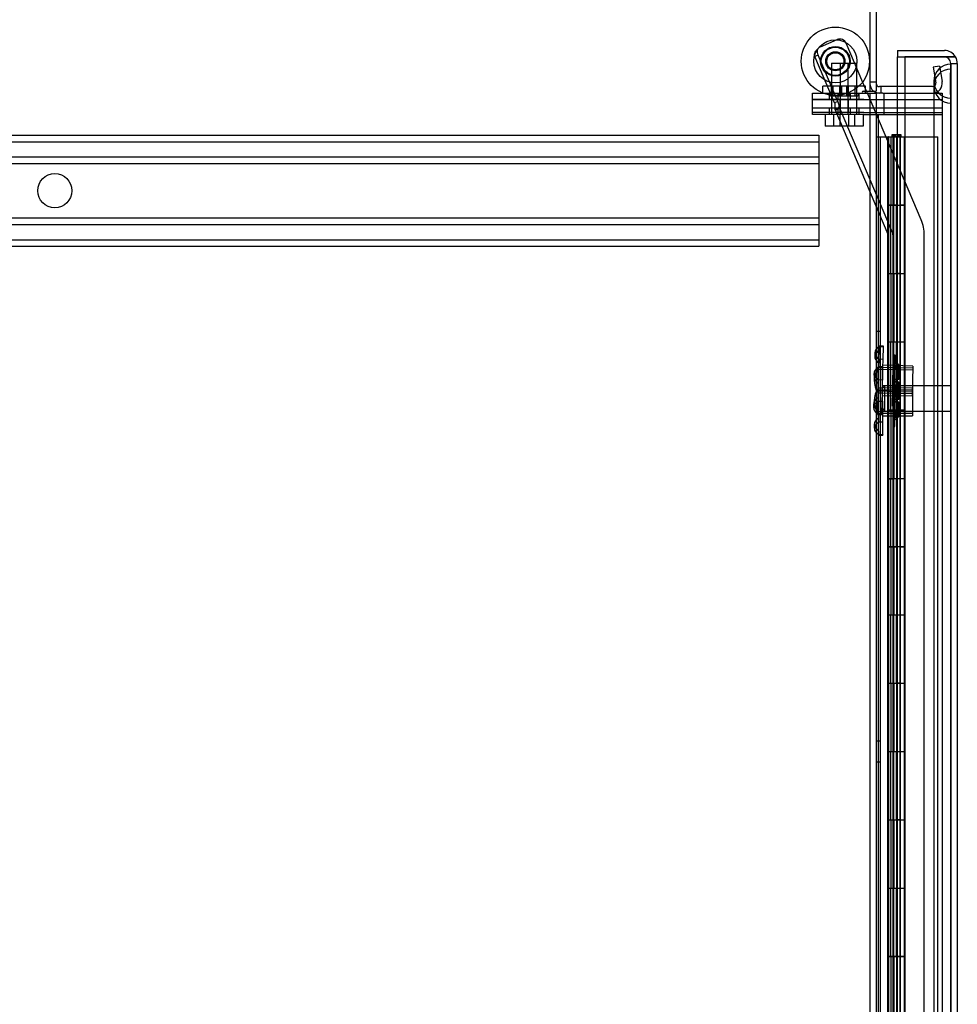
# Model space of a CAD drawing. Header units: inches. Extents: x 1 to 359, y -2 to 239.
# Tile 93 of 103: x 214 to 228, y 124 to 138. Entities that reach past the tile are written whole.
import ezdxf
from ezdxf.enums import TextEntityAlignment as Align
from ezdxf.lldxf.tags import DXFTag

# ---------------------------------------------------------------- set-up
doc = ezdxf.new("R2010")
doc.units = ezdxf.units.IN
doc.header["$MEASUREMENT"] = 0
for name, color, linetype in [('COM53964-2', 7, 'Continuous'), ('COM54746-60', 7, 'Continuous'), ('COM70098', 7, 'Continuous'), ('COM70220', 7, 'Continuous'), ('COM70739-9', 7, 'Continuous'), ('COM70839-3', 7, 'Continuous'), ('COM71195-8', 7, 'Continuous'), ('COM71197-1', 7, 'Continuous'), ('COM71302-3', 7, 'Continuous'), ('Default', 7, 'Continuous'), ('GSK87756', 7, 'Continuous'), ('NTS18147', 7, 'Continuous'), ('NTS86070', 7, 'Continuous'), ('ROL87452', 7, 'Continuous'), ('RVT17786', 7, 'Continuous'), ('SCC180005', 7, 'Continuous'), ('STD26122', 7, 'Continuous'), ('WAF25376', 7, 'Continuous'), ('WAM30038', 7, 'Continuous')]:
    doc.layers.add(name, color=color, linetype=linetype)
doc.styles.add('SEACAD_Times_New_Roman', font='times.ttf')
tags = doc.linetypes.add('HIDDEN2', pattern=[0.1875, 0.125, -0.0625]).pattern_tags.tags
tags[6:7] = [DXFTag(74, 4), DXFTag(75, 0), DXFTag(340, '0'), DXFTag(46, 0.0), DXFTag(50, 0.0), DXFTag(44, 0.0), DXFTag(45, 0.0)]
tags[4:5] = [DXFTag(74, 4), DXFTag(75, 0), DXFTag(340, '0'), DXFTag(46, 0.0), DXFTag(50, 0.0), DXFTag(44, 0.0), DXFTag(45, 0.0)]
doc.dimstyles.new('HAMMOND_(STH_-_540x360)', dxfattribs={"dimtxt": 2, "dimasz": 2.5, "dimexe": 1, "dimexo": 1, "dimgap": 0.5, "dimtad": 0, "dimtih": 1, "dimtoh": 1, "dimzin": 0, "dimdsep": 46, "dimtxsty": 'SEACAD_Times_New_Roman', "dimblk1": '_SE_FILLED', "dimblk2": '_SE_FILLED', "dimsah": 1, "dimcen": 1, "dimadec": 0, "dimazin": 0, "dimtfac": 0.8, "dimtofl": 0, "dimtmove": 0, "dimatfit": 3, "dimfxl": 1, "dimtolj": 1, "dimtzin": 0, "dimarcsym": 0})

# ---------------------------------------------------------------- blocks, each defined once
blk = doc.blocks.new('SE4')
at = {"layer": 'COM53964-2', "color": 7, "linetype": 'HIDDEN2'}
for p, q in [((203.159, 136.643), (225.534, 136.643)), ((203.159, 136.548), (225.534, 136.548)), ((225.534, 136.643), (225.534, 136.505)), ((225.534, 136.505), (225.534, 135.156)), ((203.159, 136.324), (225.534, 136.324)), ((203.159, 136.229), (225.534, 136.229)), ((203.159, 135.432), (225.534, 135.432)), ((203.159, 135.337), (225.534, 135.337)), ((203.159, 135.113), (225.534, 135.113)), ((225.534, 135.156), (225.534, 135.018)), ((203.159, 135.018), (225.534, 135.018))]:
    blk.add_line(p, q, dxfattribs=at)
blk.add_circle((214.346, 135.83), 0.25, dxfattribs=at)
at = {"layer": 'COM54746-60', "color": 7, "linetype": 'Continuous'}
for p, q in [((226.376, 136.618), (226.543, 136.618)), ((226.543, 136.618), (226.548, 136.618)), ((226.543, 135.618), (226.543, 136.618)), ((226.548, 136.618), (226.548, 135.618)), ((226.557, 136.618), (226.791, 136.618)), ((226.557, 136.618), (226.557, 135.618)), ((226.611, 136.627), (226.611, 136.653)), ((226.611, 136.653), (226.661, 136.653)), ((226.661, 136.627), (226.611, 136.627)), ((226.624, 136.627), (226.624, 136.618)), ((226.661, 136.653), (226.686, 136.653)), ((226.661, 136.627), (226.686, 136.627)), ((226.686, 136.653), (226.736, 136.653)), ((226.736, 136.627), (226.686, 136.627)), ((226.724, 136.618), (226.724, 136.627)), ((226.736, 136.653), (226.736, 136.627)), ((226.791, 136.618), (226.793, 136.618)), ((226.791, 135.618), (226.791, 136.618)), ((226.543, 135.618), (226.587, 135.618)), ((226.587, 135.618), (226.791, 135.618)), ((226.587, 135.618), (226.791, 135.618)), ((226.587, 134.618), (226.587, 135.618)), ((226.791, 134.618), (226.791, 135.618)), ((226.543, 133.618), (226.543, 134.618)), ((226.543, 134.618), (226.587, 134.618)), ((226.548, 134.618), (226.548, 133.618)), ((226.557, 134.619), (226.791, 134.619)), ((226.557, 134.618), (226.557, 133.618)), ((226.587, 134.618), (226.791, 134.618)), ((226.791, 133.618), (226.791, 134.619)), ((226.543, 133.618), (226.587, 133.618)), ((226.587, 133.618), (226.791, 133.618)), ((226.587, 133.618), (226.791, 133.618)), ((226.587, 132.618), (226.587, 133.618)), ((226.791, 132.618), (226.791, 133.618)), ((226.543, 131.618), (226.543, 132.618)), ((226.543, 132.618), (226.587, 132.618)), ((226.548, 132.618), (226.548, 131.618)), ((226.557, 132.619), (226.791, 132.619)), ((226.557, 132.618), (226.557, 131.618)), ((226.587, 132.618), (226.791, 132.618)), ((226.791, 131.618), (226.791, 132.619)), ((226.543, 131.618), (226.587, 131.618)), ((226.587, 131.618), (226.791, 131.618)), ((226.587, 131.618), (226.791, 131.618)), ((226.587, 130.618), (226.587, 131.618)), ((226.791, 130.618), (226.791, 131.618)), ((226.543, 129.618), (226.543, 130.618)), ((226.543, 130.618), (226.587, 130.618)), ((226.548, 130.618), (226.548, 129.618)), ((226.557, 130.619), (226.791, 130.619)), ((226.557, 130.618), (226.557, 129.618)), ((226.587, 130.618), (226.791, 130.618)), ((226.791, 129.618), (226.791, 130.619)), ((226.543, 129.618), (226.587, 129.618)), ((226.587, 129.618), (226.791, 129.618)), ((226.587, 129.618), (226.791, 129.618)), ((226.587, 128.618), (226.587, 129.618)), ((226.791, 128.618), (226.791, 129.618)), ((226.543, 127.618), (226.543, 128.618)), ((226.543, 128.618), (226.587, 128.618)), ((226.548, 128.618), (226.548, 127.618)), ((226.557, 128.619), (226.791, 128.619)), ((226.557, 128.618), (226.557, 127.618)), ((226.587, 128.618), (226.791, 128.618)), ((226.791, 127.618), (226.791, 128.619)), ((226.543, 127.618), (226.587, 127.618)), ((226.587, 127.618), (226.791, 127.618)), ((226.587, 127.618), (226.791, 127.618)), ((226.587, 126.618), (226.587, 127.618)), ((226.791, 126.618), (226.791, 127.618)), ((226.543, 125.618), (226.543, 126.618)), ((226.543, 126.618), (226.587, 126.618)), ((226.548, 126.618), (226.548, 125.618)), ((226.557, 126.619), (226.791, 126.619)), ((226.557, 126.618), (226.557, 125.618)), ((226.587, 126.618), (226.791, 126.618)), ((226.791, 125.618), (226.791, 126.619)), ((226.543, 125.618), (226.587, 125.618)), ((226.587, 125.618), (226.791, 125.618)), ((226.587, 125.618), (226.791, 125.618)), ((226.587, 124.618), (226.587, 125.618)), ((226.791, 124.618), (226.791, 125.618)), ((226.543, 123.618), (226.543, 124.618)), ((226.543, 124.618), (226.587, 124.618)), ((226.548, 124.618), (226.548, 123.618)), ((226.557, 124.619), (226.791, 124.619)), ((226.557, 124.618), (226.557, 123.618)), ((226.587, 124.618), (226.791, 124.618)), ((226.791, 123.618), (226.791, 124.619))]:
    blk.add_line(p, q, dxfattribs=at)
at = {"layer": 'COM54746-60', "color": 7, "linetype": 'HIDDEN2'}
for p, q in [((226.438, 76.618), (226.438, 136.618)), ((226.539, 136.618), (226.539, 135.618)), ((226.557, 136.618), (226.548, 136.618)), ((226.587, 136.618), (226.587, 135.618)), ((226.619, 136.618), (226.619, 135.618)), ((226.624, 136.618), (226.624, 77.618)), ((226.632, 136.618), (226.632, 135.618)), ((226.674, 136.618), (226.674, 135.618)), ((226.679, 135.618), (226.679, 136.618)), ((226.684, 135.618), (226.684, 136.618)), ((226.724, 77.618), (226.724, 136.618)), ((226.729, 135.618), (226.729, 136.618)), ((226.793, 136.618), (227.278, 136.618)), ((227.278, 76.618), (227.278, 136.618)), ((226.539, 135.618), (226.543, 135.618)), ((226.539, 135.618), (226.539, 134.618)), ((226.543, 135.618), (226.543, 134.618)), ((226.548, 134.618), (226.548, 135.618)), ((226.684, 135.618), (226.557, 135.618)), ((226.557, 135.618), (226.557, 134.619)), ((226.619, 135.618), (226.619, 134.619)), ((226.632, 134.618), (226.632, 135.618)), ((226.674, 134.618), (226.674, 135.618)), ((226.679, 135.618), (226.679, 134.619)), ((226.684, 135.618), (226.684, 134.619)), ((226.684, 135.618), (226.729, 135.618)), ((226.729, 134.618), (226.729, 135.618)), ((226.791, 135.618), (226.729, 135.618)), ((226.539, 134.618), (226.543, 134.618)), ((226.539, 134.618), (226.539, 133.618)), ((226.557, 134.619), (226.557, 134.618)), ((226.557, 134.617), (226.684, 134.617)), ((226.587, 134.618), (226.587, 133.618)), ((226.619, 134.619), (226.619, 133.618)), ((226.632, 134.618), (226.632, 133.618)), ((226.674, 134.618), (226.674, 133.618)), ((226.679, 133.618), (226.679, 134.619)), ((226.684, 133.618), (226.684, 134.619)), ((226.729, 134.617), (226.684, 134.617)), ((226.729, 133.618), (226.729, 134.619)), ((226.729, 134.617), (226.791, 134.617)), ((226.438, 133.77), (226.376, 133.77)), ((226.539, 133.618), (226.543, 133.618)), ((226.539, 133.618), (226.539, 132.618)), ((226.543, 133.618), (226.543, 132.618)), ((226.548, 132.618), (226.548, 133.618)), ((226.557, 133.618), (226.557, 132.619)), ((226.619, 133.618), (226.619, 132.619)), ((226.632, 132.618), (226.632, 133.618)), ((226.674, 132.618), (226.674, 133.618)), ((226.679, 133.618), (226.679, 132.619)), ((226.684, 133.618), (226.684, 132.619)), ((226.729, 132.618), (226.729, 133.618)), ((226.376, 133.466), (226.438, 133.466)), ((226.539, 132.618), (226.543, 132.618)), ((226.539, 132.618), (226.539, 131.618)), ((226.557, 132.619), (226.557, 132.618)), ((226.557, 132.617), (226.684, 132.617)), ((226.587, 132.618), (226.587, 131.618)), ((226.619, 132.619), (226.619, 131.618)), ((226.632, 132.618), (226.632, 131.618)), ((226.674, 132.618), (226.674, 131.618)), ((226.679, 131.618), (226.679, 132.619)), ((226.684, 131.618), (226.684, 132.619)), ((226.729, 132.617), (226.684, 132.617)), ((226.729, 131.618), (226.729, 132.619)), ((226.729, 132.617), (226.791, 132.617)), ((226.539, 131.618), (226.543, 131.618)), ((226.539, 131.618), (226.539, 130.618)), ((226.543, 131.618), (226.543, 130.618)), ((226.548, 130.618), (226.548, 131.618)), ((226.557, 131.618), (226.557, 130.619)), ((226.619, 131.618), (226.619, 130.619)), ((226.632, 130.618), (226.632, 131.618)), ((226.674, 130.618), (226.674, 131.618)), ((226.679, 131.618), (226.679, 130.619)), ((226.684, 131.618), (226.684, 130.619)), ((226.729, 130.618), (226.729, 131.618)), ((226.539, 130.618), (226.543, 130.618)), ((226.539, 130.618), (226.539, 129.618)), ((226.557, 130.619), (226.557, 130.618)), ((226.557, 130.617), (226.684, 130.617)), ((226.587, 130.618), (226.587, 129.618)), ((226.619, 130.619), (226.619, 129.618)), ((226.632, 130.618), (226.632, 129.618)), ((226.674, 130.618), (226.674, 129.618)), ((226.679, 129.618), (226.679, 130.619)), ((226.684, 129.618), (226.684, 130.619)), ((226.729, 130.617), (226.684, 130.617)), ((226.729, 129.618), (226.729, 130.619)), ((226.729, 130.617), (226.791, 130.617)), ((226.539, 129.618), (226.543, 129.618)), ((226.539, 129.618), (226.539, 128.618)), ((226.543, 129.618), (226.543, 128.618)), ((226.548, 128.618), (226.548, 129.618)), ((226.557, 129.618), (226.557, 128.619)), ((226.619, 129.618), (226.619, 128.619)), ((226.632, 128.618), (226.632, 129.618)), ((226.674, 128.618), (226.674, 129.618)), ((226.679, 129.618), (226.679, 128.619)), ((226.684, 129.618), (226.684, 128.619)), ((226.729, 128.618), (226.729, 129.618)), ((226.539, 128.618), (226.543, 128.618)), ((226.539, 128.618), (226.539, 127.618)), ((226.557, 128.619), (226.557, 128.618)), ((226.557, 128.617), (226.684, 128.617)), ((226.587, 128.618), (226.587, 127.618)), ((226.619, 128.619), (226.619, 127.618)), ((226.632, 128.618), (226.632, 127.618)), ((226.674, 128.618), (226.674, 127.618)), ((226.679, 127.618), (226.679, 128.619)), ((226.684, 127.618), (226.684, 128.619)), ((226.729, 128.617), (226.684, 128.617)), ((226.729, 127.618), (226.729, 128.619)), ((226.729, 128.617), (226.791, 128.617)), ((226.438, 127.77), (226.376, 127.77)), ((226.539, 127.618), (226.543, 127.618)), ((226.539, 127.618), (226.539, 126.618)), ((226.543, 127.618), (226.543, 126.618)), ((226.548, 126.618), (226.548, 127.618)), ((226.557, 127.618), (226.557, 126.619)), ((226.619, 127.618), (226.619, 126.619)), ((226.632, 126.618), (226.632, 127.618)), ((226.674, 126.618), (226.674, 127.618)), ((226.679, 127.618), (226.679, 126.619)), ((226.684, 127.618), (226.684, 126.619)), ((226.729, 126.618), (226.729, 127.618)), ((226.376, 127.466), (226.438, 127.466)), ((226.539, 126.618), (226.543, 126.618)), ((226.539, 126.618), (226.539, 125.618)), ((226.557, 126.619), (226.557, 126.618)), ((226.557, 126.617), (226.684, 126.617)), ((226.587, 126.618), (226.587, 125.618)), ((226.619, 126.619), (226.619, 125.618)), ((226.632, 126.618), (226.632, 125.618)), ((226.674, 126.618), (226.674, 125.618)), ((226.679, 125.618), (226.679, 126.619)), ((226.684, 125.618), (226.684, 126.619)), ((226.729, 126.617), (226.684, 126.617)), ((226.729, 125.618), (226.729, 126.619)), ((226.729, 126.617), (226.791, 126.617)), ((226.539, 125.618), (226.543, 125.618)), ((226.539, 125.618), (226.539, 124.618)), ((226.543, 125.618), (226.543, 124.618)), ((226.548, 124.618), (226.548, 125.618)), ((226.557, 125.618), (226.557, 124.619)), ((226.619, 125.618), (226.619, 124.619)), ((226.632, 124.618), (226.632, 125.618)), ((226.674, 124.618), (226.674, 125.618)), ((226.679, 125.618), (226.679, 124.619)), ((226.684, 125.618), (226.684, 124.619)), ((226.729, 124.618), (226.729, 125.618)), ((226.539, 124.618), (226.543, 124.618)), ((226.539, 124.618), (226.539, 123.618)), ((226.557, 124.619), (226.557, 124.618)), ((226.557, 124.617), (226.684, 124.617)), ((226.587, 124.618), (226.587, 123.618)), ((226.619, 124.619), (226.619, 123.618)), ((226.632, 124.618), (226.632, 123.618)), ((226.674, 124.618), (226.674, 123.618)), ((226.679, 123.618), (226.679, 124.619)), ((226.684, 123.618), (226.684, 124.619)), ((226.729, 124.617), (226.684, 124.617)), ((226.729, 123.618), (226.729, 124.619)), ((226.729, 124.617), (226.791, 124.617))]:
    blk.add_line(p, q, dxfattribs=at)
at = {"layer": 'COM70098', "color": 7, "linetype": 'HIDDEN2'}
for p, q in [((225.444, 137.164), (225.444, 137.259)), ((225.444, 137.259), (226.194, 137.259)), ((226.194, 137.164), (225.444, 137.164)), ((225.686, 137.259), (225.686, 137.164)), ((225.811, 137.259), (225.811, 137.164)), ((225.999, 137.164), (225.999, 137.259)), ((226.124, 137.164), (226.124, 137.259)), ((226.194, 137.164), (227.343, 137.164)), ((226.486, 137.259), (226.486, 137.164)), ((227.343, 137.259), (227.343, 137.164)), ((225.444, 136.947), (225.444, 137.042)), ((225.444, 137.042), (226.194, 137.042)), ((225.686, 137.042), (225.686, 136.947)), ((225.811, 137.042), (225.811, 136.947)), ((225.999, 136.947), (225.999, 137.042)), ((226.124, 136.947), (226.124, 137.042)), ((226.194, 137.042), (227.343, 137.042)), ((226.486, 137.042), (226.486, 136.947)), ((227.343, 137.042), (227.343, 136.947)), ((226.194, 136.947), (225.444, 136.947)), ((226.194, 136.947), (227.343, 136.947))]:
    blk.add_line(p, q, dxfattribs=at)
at = {"layer": 'COM70220', "color": 7, "linetype": 'HIDDEN2'}
for p, q in [((227.464, 137.434), (227.466, 137.683)), ((227.464, 137.362), (227.466, 137.611)), ((227.466, 137.683), (227.466, 137.184)), ((227.466, 137.683), (227.467, 137.683)), ((227.466, 137.611), (227.467, 137.611)), ((227.467, 137.683), (227.467, 137.184)), ((227.218, 137.434), (227.218, 137.184)), ((227.464, 137.434), (227.464, 137.184)), ((227.466, 137.185), (227.464, 137.434)), ((227.466, 137.113), (227.464, 137.362)), ((227.218, 137.184), (227.218, 76.124)), ((227.464, 137.184), (227.464, 76.124)), ((227.467, 137.185), (227.466, 137.185)), ((227.466, 137.184), (227.466, 76.124)), ((227.467, 137.184), (227.467, 76.124)), ((227.467, 137.113), (227.466, 137.113))]:
    blk.add_line(p, q, dxfattribs=at)
for centre in [(227.468, 137.434), (227.468, 137.362)]:
    blk.add_arc(centre, 0.25, 90, 270, dxfattribs=at)
at = {"layer": 'COM70739-9', "color": 7, "linetype": 'HIDDEN2'}
for p, q in [((226.281, 136.947), (226.281, 76.327)), ((226.406, 136.947), (226.406, 76.327)), ((227.218, 136.947), (227.218, 76.327)), ((227.343, 136.947), (227.343, 76.327))]:
    blk.add_line(p, q, dxfattribs=at)
at = {"layer": 'COM70839-3', "color": 7, "linetype": 'HIDDEN2'}
for p, q in [((225.559, 137.937), (225.805, 138.042)), ((226.234, 137.289), (225.937, 137.989)), ((225.524, 137.814), (225.477, 137.794)), ((225.765, 137.116), (225.477, 137.794)), ((225.812, 137.135), (225.524, 137.814)), ((225.812, 137.135), (225.765, 137.116)), ((227.034, 135.404), (226.246, 137.259)), ((225.769, 137.025), (225.835, 137.054)), ((225.769, 137.025), (226.545, 135.196)), ((225.775, 137.011), (225.841, 137.039)), ((225.835, 137.054), (226.611, 135.224)), ((226.548, 135.182), (226.548, 107.28)), ((226.62, 135.182), (226.62, 107.28)), ((227.079, 109.54), (227.079, 135.182)), ((226.62, 134.613), (226.548, 134.613)), ((226.548, 131.613), (226.62, 131.613))]:
    blk.add_line(p, q, dxfattribs=at)
at = {"layer": 'COM70839-3', "color": 7, "linetype": 'Continuous'}
blk.add_line((226.246, 137.259), (226.234, 137.289), dxfattribs=at)
at = {"layer": 'COM70839-3', "color": 7, "linetype": 'HIDDEN2'}
blk.add_circle((225.777, 137.725), 0.129, dxfattribs=at)
for centre, radius, start, end in [((225.844, 137.95), 0.1, 23, 113), ((225.629, 137.869), 0.119, 164.677, 207.725), ((225.598, 137.845), 0.1, 113, 146.4013), ((226.512, 135.182), 0.567, 0, 23), ((226.512, 135.182), 0.036, 0, 23), ((226.512, 135.182), 0.108, 0, 23)]:
    blk.add_arc(centre, radius, start, end, dxfattribs=at)
for points, knots in [([(225.477, 137.794), (225.477, 137.795), (225.477, 137.796), (225.476, 137.798), (225.476, 137.798), (225.476, 137.799), (225.476, 137.799), (225.475, 137.802), (225.474, 137.804), (225.473, 137.81), (225.472, 137.814), (225.471, 137.827), (225.472, 137.835), (225.478, 137.854), (225.482, 137.863), (225.492, 137.877), (225.496, 137.882), (225.502, 137.888), (225.503, 137.889), (225.505, 137.891), (225.506, 137.892), (225.508, 137.894), (225.508, 137.895), (225.509, 137.895), (225.51, 137.896), (225.51, 137.896), (225.511, 137.897), (225.512, 137.898), (225.513, 137.899), (225.514, 137.9)], [0, 0, 0, 0, 0.03125, 0.03125, 0.046875, 0.046875, 0.0625, 0.0625, 0.125, 0.125, 0.25, 0.25, 0.5, 0.5, 0.75, 0.75, 0.875, 0.875, 0.90625, 0.90625, 0.9375, 0.9375, 0.953125, 0.953125, 0.960938, 0.960938, 0.96875, 0.96875, 1, 1, 1, 1]), ([(225.812, 137.135), (225.812, 137.134), (225.813, 137.133), (225.813, 137.131), (225.814, 137.131), (225.814, 137.13), (225.814, 137.13), (225.815, 137.127), (225.816, 137.126), (225.818, 137.12), (225.819, 137.116), (225.823, 137.104), (225.825, 137.097), (225.829, 137.075), (225.831, 137.062), (225.835, 137.054)], [0, 0, 0, 0, 0.03125, 0.03125, 0.046875, 0.046875, 0.0625, 0.0625, 0.125, 0.125, 0.25, 0.25, 0.5, 0.5, 1, 1, 1, 1]), ([(225.765, 137.116), (225.766, 137.114), (225.768, 137.11), (225.77, 137.104), (225.771, 137.098), (225.772, 137.084), (225.771, 137.069), (225.769, 137.055), (225.768, 137.048), (225.768, 137.042), (225.767, 137.036), (225.767, 137.03), (225.768, 137.027), (225.769, 137.025)], [0, 0, 0, 0, 0.049102, 0.098523, 0.149018, 0.200844, 0.426475, 0.554365, 0.622319, 0.692911, 0.79099, 0.893216, 1, 1, 1, 1])]:
    blk.add_open_spline(points, degree=3, knots=knots, dxfattribs=at)
at = {"layer": 'COM71195-8', "color": 7, "linetype": 'Continuous'}
for p, q in [((226.688, 137.884), (226.688, 137.789)), ((226.688, 137.884), (227.373, 137.884)), ((226.688, 137.789), (227.373, 137.789)), ((226.688, 137.354), (226.688, 137.789)), ((226.688, 137.789), (226.793, 137.789)), ((227.373, 137.789), (226.793, 137.789)), ((226.793, 137.789), (226.793, 75.447)), ((227.537, 137.789), (227.373, 137.789)), ((227.373, 137.789), (227.537, 137.789)), ((227.563, 137.694), (227.563, 75.542))]:
    blk.add_line(p, q, dxfattribs=at)
at = {"layer": 'COM71195-8', "color": 7, "linetype": 'HIDDEN2'}
for p, q in [((227.468, 137.694), (227.468, 75.542)), ((227.468, 137.694), (227.563, 137.694)), ((226.688, 75.854), (226.688, 137.354))]:
    blk.add_line(p, q, dxfattribs=at)
at = {"layer": 'COM71195-8', "color": 7, "linetype": 'Continuous'}
for start, end in [(30, 90), (0, 30)]:
    blk.add_arc((227.373, 137.694), 0.19, start, end, dxfattribs=at)
at = {"layer": 'COM71195-8', "color": 7, "linetype": 'HIDDEN2'}
blk.add_arc((227.373, 137.694), 0.095, 0, 90, dxfattribs=at)
blk.add_ellipse((227.373, 137.694), major_axis=(-0.095, 0), ratio=0.999171, start_param=3.141593, end_param=4.712389, dxfattribs=at)
at = {"layer": 'COM71195-8', "color": 7, "linetype": 'Continuous'}
blk.add_ellipse((227.373, 137.694), major_axis=(-0.19, 0), ratio=0.999171, start_param=3.141593, end_param=3.665191, dxfattribs=at)
at = {"layer": 'COM71197-1', "color": 7, "linetype": 'Continuous'}
for p, q in [((226.281, 140.539), (226.281, 137.289)), ((226.186, 137.289), (226.281, 137.289)), ((226.186, 137.259), (226.376, 137.259)), ((226.376, 137.259), (226.376, 75.949)), ((226.471, 137.259), (226.376, 137.259)), ((226.471, 137.259), (226.793, 137.259))]:
    blk.add_line(p, q, dxfattribs=at)
at = {"layer": 'COM71197-1', "color": 7, "linetype": 'HIDDEN2'}
for p, q in [((226.281, 137.259), (226.281, 75.949)), ((226.793, 137.259), (227.343, 137.259)), ((227.343, 137.259), (227.343, 75.949))]:
    blk.add_line(p, q, dxfattribs=at)
at = {"layer": 'COM71197-1', "color": 7, "linetype": 'Continuous'}
blk.add_arc((226.186, 137.274), 0.015, 90, 270, dxfattribs=at)
at = {"layer": 'COM71302-3', "color": 7, "linetype": 'Continuous'}
for p, q in [((226.376, 140.491), (226.376, 137.289)), ((226.281, 137.289), (226.376, 137.289)), ((226.793, 137.354), (226.424, 137.354))]:
    blk.add_line(p, q, dxfattribs=at)
at = {"layer": 'COM71302-3', "color": 7, "linetype": 'HIDDEN2'}
for p, q in [((227.301, 137.655), (227.207, 137.639)), ((227.207, 137.639), (227.247, 137.41)), ((227.301, 137.655), (227.341, 137.427)), ((226.376, 137.417), (226.281, 137.417)), ((226.442, 137.354), (226.442, 137.259)), ((227.2, 137.354), (226.793, 137.354))]:
    blk.add_line(p, q, dxfattribs=at)
for centre, radius, start, end in [((227.2, 137.402), 0.143, 270, 10), ((227.2, 137.402), 0.048, 270, 10), ((226.424, 137.402), 0.143, 180, 232.2051)]:
    blk.add_arc(centre, radius, start, end, dxfattribs=at)
at = {"layer": 'COM71302-3', "color": 7, "linetype": 'Continuous'}
for radius, start in [(0.143, 232.2051), (0.048, 180)]:
    blk.add_arc((226.424, 137.402), radius, start, 270, dxfattribs=at)
at = {"layer": 'GSK87756', "color": 7, "linetype": 'HIDDEN2'}
for p, q in [((225.444, 136.976), (225.444, 137.164)), ((225.444, 137.164), (226.194, 137.164)), ((225.718, 137.164), (225.718, 136.976)), ((225.843, 137.164), (225.843, 136.976)), ((225.968, 136.976), (225.968, 137.164)), ((226.093, 136.976), (226.093, 137.164)), ((226.194, 137.164), (227.343, 137.164)), ((226.486, 137.164), (226.486, 136.976)), ((227.343, 137.164), (227.343, 136.976)), ((226.194, 136.976), (225.444, 136.976)), ((226.194, 136.976), (227.343, 136.976))]:
    blk.add_line(p, q, dxfattribs=at)
at = {"layer": 'NTS18147', "color": 7, "linetype": 'HIDDEN2'}
for p, q in [((226.417, 133.495), (226.418, 133.55)), ((226.418, 133.55), (226.418, 133.554)), ((226.481, 133.553), (226.418, 133.554)), ((226.418, 133.55), (226.481, 133.548)), ((226.477, 133.36), (226.481, 133.548)), ((226.481, 133.548), (226.481, 133.553)), ((226.354, 133.457), (226.353, 133.402)), ((226.414, 133.361), (226.417, 133.495)), ((226.403, 132.866), (226.411, 133.243)), ((226.404, 133.252), (226.404, 133.247)), ((226.467, 133.252), (226.404, 133.252)), ((226.404, 133.247), (226.467, 133.248)), ((226.404, 133.193), (226.404, 133.247)), ((226.414, 133.361), (226.411, 133.243)), ((226.411, 133.243), (226.474, 133.242)), ((226.911, 133.231), (226.411, 133.242)), ((226.477, 133.36), (226.414, 133.361)), ((226.466, 132.864), (226.474, 133.242)), ((226.467, 133.248), (226.467, 133.252)), ((226.468, 133.059), (226.467, 133.248)), ((226.474, 133.242), (226.477, 133.36)), ((226.912, 133.263), (226.475, 133.273)), ((226.912, 133.263), (226.902, 132.824)), ((226.342, 133.152), (226.343, 133.098)), ((226.405, 133.058), (226.404, 133.193)), ((226.911, 133.2), (226.41, 133.211)), ((226.468, 133.059), (226.405, 133.058)), ((226.405, 133.058), (226.406, 132.941)), ((226.906, 132.942), (226.406, 132.939)), ((226.406, 132.941), (226.469, 132.941)), ((226.408, 132.563), (226.406, 132.941)), ((226.469, 132.941), (226.468, 133.059)), ((226.906, 132.975), (226.469, 132.972)), ((226.471, 132.563), (226.469, 132.941)), ((226.906, 132.975), (226.909, 132.535)), ((226.403, 132.866), (226.4, 132.748)), ((226.403, 132.898), (226.904, 132.887)), ((226.903, 132.856), (226.403, 132.867)), ((226.466, 132.864), (226.403, 132.866)), ((226.906, 132.911), (226.406, 132.908)), ((226.463, 132.747), (226.466, 132.864)), ((226.465, 132.833), (226.902, 132.824)), ((226.337, 132.71), (226.336, 132.655)), ((226.397, 132.614), (226.4, 132.748)), ((226.4, 132.748), (226.463, 132.747)), ((226.459, 132.558), (226.463, 132.747)), ((226.397, 132.614), (226.396, 132.559)), ((226.396, 132.559), (226.396, 132.555)), ((226.459, 132.558), (226.396, 132.559)), ((226.396, 132.555), (226.459, 132.553)), ((226.408, 132.595), (226.908, 132.598)), ((226.908, 132.567), (226.408, 132.564)), ((226.408, 132.563), (226.409, 132.445)), ((226.471, 132.563), (226.408, 132.563)), ((226.459, 132.553), (226.459, 132.558)), ((226.472, 132.446), (226.471, 132.563)), ((226.471, 132.532), (226.909, 132.535)), ((226.347, 132.405), (226.347, 132.351)), ((226.409, 132.445), (226.472, 132.446)), ((226.409, 132.311), (226.409, 132.445)), ((226.473, 132.257), (226.472, 132.446)), ((226.409, 132.311), (226.41, 132.257)), ((226.41, 132.252), (226.41, 132.257)), ((226.473, 132.257), (226.41, 132.257)), ((226.41, 132.252), (226.473, 132.252)), ((226.473, 132.257), (226.473, 132.252))]:
    blk.add_line(p, q, dxfattribs=at)
for centre, start, end in [((226.663, 133.049), 142.3687, 215.1011), ((226.663, 132.753), 143.9714, 216.7038)]:
    blk.add_arc(centre, 0.318, start, end, dxfattribs=at)
for centre, major_axis in [((226.672, 133.45), (0.318, -0.007)), ((226.671, 133.395), (0.318, -0.007)), ((226.661, 133.154), (0.318, 0.002)), ((226.661, 133.1), (0.318, 0.002)), ((226.656, 132.703), (0.318, -0.007)), ((226.654, 132.648), (0.318, -0.007)), ((226.665, 132.407), (0.318, 0.002)), ((226.666, 132.352), (0.318, 0.002))]:
    blk.add_ellipse(centre, major_axis=major_axis, ratio=0.5, start_param=2.506883, end_param=3.776302, dxfattribs=at)
at = {"layer": 'NTS86070', "color": 7, "linetype": 'HIDDEN2'}
for p, q in [((225.718, 137.359), (225.593, 137.359)), ((225.593, 137.259), (225.593, 137.359)), ((226.218, 137.359), (225.718, 137.359)), ((225.718, 137.259), (225.718, 137.359)), ((225.718, 137.219), (225.718, 137.359)), ((225.742, 137.359), (225.742, 137.219)), ((225.843, 137.219), (225.843, 137.359)), ((225.867, 137.359), (225.867, 137.219)), ((225.943, 137.219), (225.943, 137.359)), ((225.968, 137.219), (225.968, 137.359)), ((226.068, 137.219), (226.068, 137.359)), ((226.093, 137.219), (226.093, 137.359)), ((226.093, 137.259), (226.093, 137.359)), ((226.218, 137.259), (226.218, 137.359)), ((225.696, 137.259), (225.696, 137.229)), ((225.706, 137.219), (225.831, 137.219)), ((225.821, 137.259), (225.821, 137.229)), ((225.831, 137.219), (226.104, 137.219)), ((225.989, 137.229), (225.989, 137.259)), ((226.114, 137.229), (226.114, 137.259))]:
    blk.add_line(p, q, dxfattribs=at)
for centre, start, end in [((225.706, 137.229), 180, 270), ((225.831, 137.229), 180, 270), ((225.979, 137.229), 270, 0), ((226.104, 137.229), 270, 0)]:
    blk.add_arc(centre, 0.01, start, end, dxfattribs=at)
at = {"layer": 'ROL87452', "color": 7, "linetype": 'HIDDEN2'}
for radius in [0.5, 0.206]:
    blk.add_circle((225.777, 137.725), radius, dxfattribs=at)
at = {"layer": 'RVT17786', "color": 7, "linetype": 'HIDDEN2'}
for radius in [0.217, 0.125]:
    blk.add_circle((225.777, 137.725), radius, dxfattribs=at)
at = {"layer": 'SCC180005', "color": 7, "linetype": 'HIDDEN2'}
for p, q in [((225.72, 137.697), (225.845, 137.697)), ((225.72, 137.697), (225.72, 136.947)), ((225.845, 137.697), (226.091, 137.697)), ((225.845, 137.697), (225.845, 136.947)), ((225.966, 136.947), (225.966, 137.697)), ((226.091, 136.947), (226.091, 137.697)), ((225.627, 136.947), (225.627, 136.773)), ((225.752, 136.947), (225.752, 136.773)), ((225.843, 136.947), (225.843, 136.773)), ((225.968, 136.947), (225.968, 136.773)), ((226.059, 136.947), (226.059, 136.773)), ((226.184, 136.947), (226.184, 136.773)), ((225.752, 136.773), (225.627, 136.773)), ((225.968, 136.773), (225.752, 136.773)), ((226.184, 136.773), (225.968, 136.773))]:
    blk.add_line(p, q, dxfattribs=at)
at = {"layer": 'STD26122', "color": 7, "linetype": 'HIDDEN2'}
for p, q in [((226.503, 132.974), (226.468, 132.939)), ((226.468, 132.639), (226.468, 132.939)), ((226.503, 132.604), (226.503, 132.974)), ((227.468, 132.974), (226.503, 132.974)), ((226.468, 132.639), (226.503, 132.604)), ((226.503, 132.604), (227.468, 132.604))]:
    blk.add_line(p, q, dxfattribs=at)
at = {"layer": 'WAF25376', "color": 7, "linetype": 'HIDDEN2'}
for radius in [0.315, 0.14]:
    blk.add_circle((225.777, 137.725), radius, dxfattribs=at)
at = {"layer": 'WAM30038', "color": 7, "linetype": 'HIDDEN2'}
for p, q in [((226.612, 132.675), (226.628, 133.425)), ((226.652, 133.424), (226.628, 133.425)), ((226.636, 132.674), (226.652, 133.424)), ((226.654, 133.256), (226.624, 133.257)), ((226.65, 133.335), (226.626, 133.336)), ((226.631, 133.252), (226.695, 133.209)), ((226.695, 133.185), (226.631, 133.227)), ((226.654, 133.256), (226.654, 133.256)), ((226.712, 133.222), (226.667, 133.251)), ((226.667, 133.226), (226.711, 133.197)), ((226.696, 133.258), (226.695, 133.209)), ((226.713, 133.276), (226.696, 133.258)), ((226.713, 133.276), (226.712, 133.222)), ((226.622, 132.378), (226.618, 133.128)), ((226.642, 133.128), (226.618, 133.128)), ((226.646, 132.378), (226.642, 133.128)), ((226.695, 133.185), (226.692, 133.066)), ((226.695, 133.209), (226.712, 133.222)), ((226.711, 133.197), (226.695, 133.185)), ((226.711, 133.197), (226.708, 133.065)), ((226.642, 133.039), (226.618, 133.039)), ((226.648, 132.96), (226.619, 132.96)), ((226.662, 133.031), (226.626, 133.032)), ((226.626, 132.955), (226.691, 132.915)), ((226.691, 132.915), (226.626, 132.955)), ((226.663, 133.066), (226.627, 133.067)), ((226.648, 132.96), (226.648, 132.96)), ((226.662, 133.031), (226.707, 133.03)), ((226.707, 132.927), (226.662, 132.955)), ((226.662, 132.955), (226.707, 132.927)), ((226.708, 133.065), (226.663, 133.066)), ((226.691, 133.031), (226.689, 132.912)), ((226.706, 132.982), (226.691, 132.964)), ((226.691, 132.964), (226.691, 132.915)), ((226.691, 132.915), (226.691, 132.964)), ((226.707, 133.03), (226.704, 132.899)), ((226.706, 132.982), (226.707, 132.927)), ((226.707, 132.927), (226.706, 132.982)), ((226.615, 132.843), (226.645, 132.842)), ((226.688, 132.887), (226.622, 132.848)), ((226.623, 132.872), (226.689, 132.912)), ((226.691, 132.89), (226.626, 132.93)), ((226.626, 132.93), (226.691, 132.89)), ((226.658, 132.847), (226.704, 132.874)), ((226.704, 132.899), (226.659, 132.872)), ((226.662, 132.931), (226.707, 132.903)), ((226.707, 132.903), (226.662, 132.931)), ((226.688, 132.887), (226.687, 132.838)), ((226.687, 132.838), (226.703, 132.82)), ((226.704, 132.874), (226.688, 132.887)), ((226.689, 132.912), (226.704, 132.899)), ((226.691, 132.915), (226.707, 132.927)), ((226.707, 132.927), (226.691, 132.915)), ((226.707, 132.903), (226.691, 132.89)), ((226.691, 132.89), (226.707, 132.903)), ((226.691, 132.89), (226.692, 132.771)), ((226.692, 132.771), (226.691, 132.89)), ((226.704, 132.874), (226.703, 132.82)), ((226.707, 132.903), (226.708, 132.771)), ((226.708, 132.771), (226.707, 132.903)), ((226.612, 132.675), (226.636, 132.674)), ((226.614, 132.764), (226.638, 132.764)), ((226.663, 132.771), (226.627, 132.771)), ((226.663, 132.736), (226.627, 132.736)), ((226.708, 132.771), (226.663, 132.771)), ((226.663, 132.736), (226.708, 132.736)), ((226.692, 132.736), (226.693, 132.617)), ((226.693, 132.617), (226.692, 132.736)), ((226.708, 132.736), (226.709, 132.605)), ((226.709, 132.605), (226.708, 132.736)), ((226.621, 132.546), (226.651, 132.546)), ((226.628, 132.576), (226.693, 132.617)), ((226.693, 132.617), (226.628, 132.576)), ((226.693, 132.592), (226.628, 132.551)), ((226.628, 132.551), (226.693, 132.592)), ((226.709, 132.605), (226.664, 132.576)), ((226.664, 132.576), (226.709, 132.605)), ((226.664, 132.551), (226.709, 132.58)), ((226.709, 132.58), (226.664, 132.551)), ((226.693, 132.617), (226.709, 132.605)), ((226.709, 132.605), (226.693, 132.617)), ((226.693, 132.592), (226.693, 132.543)), ((226.709, 132.58), (226.693, 132.592)), ((226.693, 132.543), (226.693, 132.592)), ((226.693, 132.592), (226.709, 132.58)), ((226.693, 132.543), (226.709, 132.525)), ((226.709, 132.58), (226.709, 132.525)), ((226.709, 132.525), (226.709, 132.58)), ((226.622, 132.467), (226.646, 132.467)), ((226.622, 132.378), (226.646, 132.378))]:
    blk.add_line(p, q, dxfattribs=at)
for centre, radius, start, end in [((227.226, 133.663), 0.854, 226.8923, 228.6277), ((226.662, 133.048), 0.0182, 85.8958, 176.7292), ((226.662, 133.049), 0.0181, 180.5068, 271.8079), ((227.208, 132.134), 0.85, 130.4408, 132.1842), ((227.211, 132.131), 0.854, 130.4448, 132.1802), ((226.662, 132.753), 0.0182, 87.4985, 178.3318), ((226.662, 132.754), 0.0181, 182.1094, 273.4106), ((227.234, 131.854), 0.85, 132.0434, 133.7869), ((227.236, 131.851), 0.854, 132.0475, 133.7828)]:
    blk.add_arc(centre, radius, start, end, dxfattribs=at)
for points, knots in [([(226.696, 133.258), (226.677, 133.277), (226.657, 133.295), (226.637, 133.314), (226.636, 133.315), (226.634, 133.316), (226.633, 133.318)], [0, 0, 0, 0, 0.926871, 0.926871, 0.926871, 1, 1, 1, 1]), ([(226.648, 133.251), (226.648, 133.249), (226.649, 133.247), (226.651, 133.242), (226.653, 133.239), (226.658, 133.233), (226.663, 133.229), (226.667, 133.226)], [0, 0, 0, 0, 0.25, 0.25, 0.5, 0.5, 1, 1, 1, 1]), ([(226.65, 133.335), (226.65, 133.335), (226.651, 133.334), (226.653, 133.332), (226.655, 133.33), (226.66, 133.325), (226.665, 133.321), (226.669, 133.317)], [0, 0, 0, 0, 0.25, 0.25, 0.5, 0.5, 1, 1, 1, 1]), ([(226.667, 133.251), (226.665, 133.252), (226.663, 133.253), (226.659, 133.255), (226.657, 133.256), (226.655, 133.256), (226.654, 133.256), (226.654, 133.256)], [0, 0, 0, 0, 0.25, 0.25, 0.5, 0.5, 0.5626015, 0.5626015, 0.5626015, 0.5626015]), ([(226.669, 133.317), (226.671, 133.315), (226.673, 133.313), (226.675, 133.311), (226.688, 133.3), (226.7, 133.288), (226.713, 133.276)], [0, 0, 0, 0, 0.141448, 0.141448, 0.141448, 1, 1, 1, 1]), ([(226.691, 132.964), (226.67, 132.982), (226.65, 132.999), (226.63, 133.017), (226.628, 133.019), (226.627, 133.02), (226.625, 133.021)], [0, 0, 0, 0, 0.926871, 0.926871, 0.926871, 1, 1, 1, 1]), ([(226.643, 132.955), (226.643, 132.953), (226.643, 132.951), (226.646, 132.946), (226.648, 132.943), (226.653, 132.937), (226.658, 132.933), (226.662, 132.931)], [0, 0, 0, 0, 0.25, 0.25, 0.5, 0.5, 1, 1, 1, 1]), ([(226.662, 132.955), (226.66, 132.957), (226.657, 132.958), (226.653, 132.96), (226.651, 132.96), (226.649, 132.96), (226.649, 132.96), (226.648, 132.96)], [0, 0, 0, 0, 0.25, 0.25, 0.5, 0.5, 0.5626015, 0.5626015, 0.5626015, 0.5626015]), ([(226.661, 133.022), (226.663, 133.02), (226.666, 133.018), (226.668, 133.016), (226.681, 133.005), (226.694, 132.993), (226.706, 132.982)], [0, 0, 0, 0, 0.141448, 0.141448, 0.141448, 1, 1, 1, 1]), ([(226.621, 132.781), (226.622, 132.783), (226.624, 132.784), (226.626, 132.786), (226.646, 132.803), (226.667, 132.821), (226.687, 132.838)], [0, 0, 0, 0, 0.073129, 0.073129, 0.073129, 1, 1, 1, 1]), ([(226.659, 132.872), (226.657, 132.87), (226.655, 132.869), (226.65, 132.865), (226.648, 132.863), (226.645, 132.859), (226.643, 132.857), (226.64, 132.852), (226.639, 132.849), (226.639, 132.847)], [0, 0, 0, 0, 0.25, 0.25, 0.5, 0.5, 0.75, 0.75, 1, 1, 1, 1]), ([(226.645, 132.842), (226.645, 132.842), (226.646, 132.842), (226.65, 132.842), (226.654, 132.844), (226.658, 132.847)], [0.4389304, 0.4389304, 0.4389304, 0.4389304, 0.5, 0.5, 1, 1, 1, 1]), ([(226.703, 132.82), (226.69, 132.809), (226.677, 132.797), (226.663, 132.786), (226.661, 132.784), (226.659, 132.783), (226.657, 132.781)], [0, 0, 0, 0, 0.858552, 0.858552, 0.858552, 1, 1, 1, 1]), ([(226.628, 132.485), (226.63, 132.486), (226.631, 132.488), (226.633, 132.489), (226.653, 132.507), (226.673, 132.525), (226.693, 132.543)], [0, 0, 0, 0, 0.073129, 0.073129, 0.073129, 1, 1, 1, 1]), ([(226.664, 132.576), (226.662, 132.575), (226.66, 132.573), (226.656, 132.57), (226.654, 132.568), (226.65, 132.563), (226.648, 132.561), (226.646, 132.556), (226.645, 132.553), (226.645, 132.551)], [0, 0, 0, 0, 0.25, 0.25, 0.5, 0.5, 0.75, 0.75, 1, 1, 1, 1]), ([(226.651, 132.546), (226.651, 132.546), (226.651, 132.546), (226.656, 132.547), (226.66, 132.549), (226.664, 132.551)], [0.4389304, 0.4389304, 0.4389304, 0.4389304, 0.5, 0.5, 1, 1, 1, 1]), ([(226.709, 132.525), (226.696, 132.514), (226.684, 132.502), (226.671, 132.491), (226.669, 132.489), (226.667, 132.487), (226.664, 132.485)], [0, 0, 0, 0, 0.858552, 0.858552, 0.858552, 1, 1, 1, 1])]:
    blk.add_open_spline(points, degree=3, knots=knots, dxfattribs=at)
blk = doc.blocks.new('DMBLK72')
at = {"layer": 'Default', "linetype": 'Continuous', "transparency": 16777216}
for points in [[(203.629, 152.602), (201.129, 152.186), (203.629, 151.769)], [(225.063, 152.602), (225.063, 151.769), (227.563, 152.186)]]:
    blk.add_hatch(color=7, dxfattribs=at).paths.add_polyline_path(points)
at = {"layer": 'Default', "color": 7, "linetype": 'Continuous', "transparency": 16777216}
for p, q in [((201.129, 138.694), (201.129, 153.186)), ((227.563, 138.694), (227.563, 153.186)), ((201.129, 152.186), (210.234, 152.186)), ((218.458, 152.186), (227.563, 152.186))]:
    blk.add_line(p, q, dxfattribs=at)
at = {"layer": 'Default', "color": 7, "linetype": 'Continuous', "transparency": 16777216, "style": 'SEACAD_Times_New_Roman'}
blk.add_text('26.43', height=2, dxfattribs=at).set_placement((210.934, 153.186), align=Align.TOP_LEFT)
blk = doc.blocks.new('_SE_FILLED')
at = {"color": 0}
blk.add_line((0, 0), (-1, 0), dxfattribs=at)
blk.add_solid([(0, 0), (-1, -0.1665), (-1, 0.1665), (0, 0)], dxfattribs=at)

msp = doc.modelspace()

# ---------------------------------------------------------------- block references
at = {"layer": 'Default'}
msp.add_blockref('SE4', (0, 0), dxfattribs=at)

# ---------------------------------------------------------------- dimensions: what is measured, and where the dimension line sits
at = {"layer": 'Default', "color": 7, "linetype": 'Continuous'}
dim = msp.add_linear_dim(base=(201.129, 152.186), p1=(201.129, 137.694), p2=(227.563, 137.694), angle=0, text='\\A1;<>', dimstyle='HAMMOND_(STH_-_540x360)', dxfattribs=at)
dim.commit()
dim.dimension.update_dxf_attribs({"geometry": 'DMBLK72', "text_midpoint": (214.346, 152.186), "dimtype": 161})

doc.saveas('drawing.dxf')
